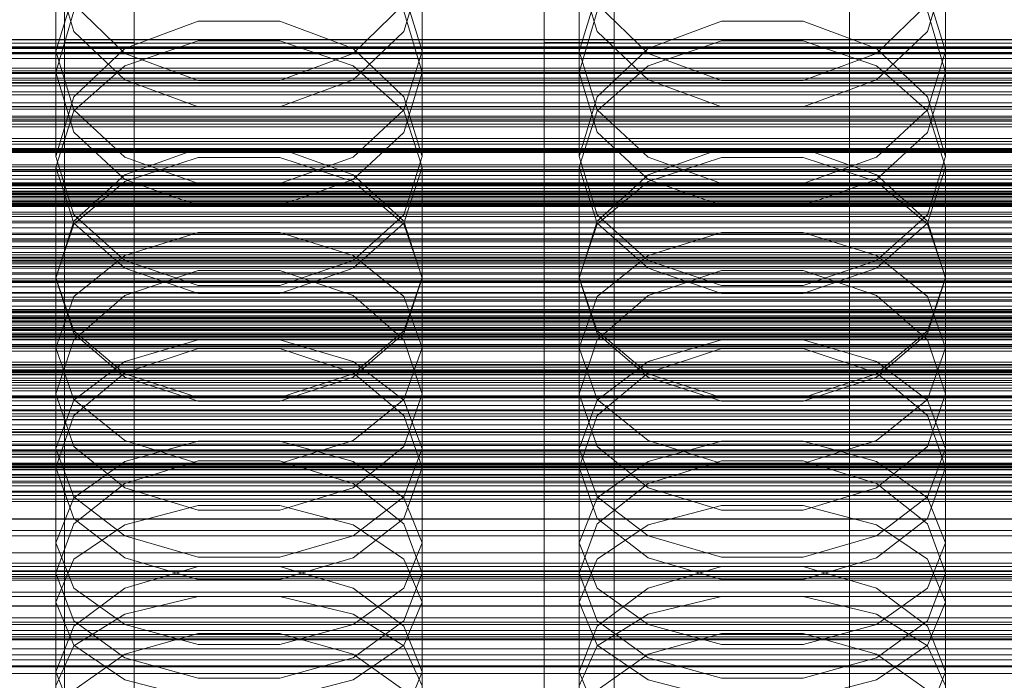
# Model space of a CAD drawing. Header units: millimetres. Extents: x -3490 to 61924, y -72580 to 6847.
# Tile 145 of 256: x -95 to 18, y -34598 to -34523. Entities that reach past the tile are written whole.
import ezdxf

# ---------------------------------------------------------------- set-up
doc = ezdxf.new("R2010")
doc.units = ezdxf.units.MM
for name, color, linetype, lineweight in [('COTAS_O', 1, 'Continuous', 0), ('COTAS_P', 1, 'Continuous', 0), ('frontal_briquetadora', 7, 'Continuous', 0), ('frontal_C01', 7, 'Continuous', 0), ('frontal_C02', 7, 'Continuous', 0), ('frontal_C03', 7, 'Continuous', 0), ('frontal_mezcladora', 7, 'Continuous', 0), ('frontal_secador', 7, 'Continuous', 0)]:
    doc.layers.add(name, color=color, linetype=linetype, lineweight=lineweight)
doc.dimstyles.new('R19_100', dxfattribs={"dimtxt": 250, "dimasz": 150, "dimexe": 150, "dimexo": 80, "dimgap": 100, "dimtad": 1, "dimtih": 1, "dimtoh": 1, "dimdsep": 46, "dimcen": 0.09, "dimadec": 0, "dimazin": 0, "dimtfac": 1, "dimtdec": 4, "dimtofl": 0, "dimtmove": 0, "dimatfit": 3, "dimfxl": 1, "dimtolj": 1, "dimtzin": 0, "dimarcsym": 0})

# ---------------------------------------------------------------- blocks, each defined once
blk = doc.blocks.new('DIM_R29_52')
at = {"layer": 'COTAS_P'}
for p, q in [((-1750, -34600), (-1600, -34555)), ((2600, -34600), (2450, -34555)), ((-1750, -35500), (-1750, -34600)), ((-1750, -34600), (2600, -34600)), ((-1750, -34600), (-1600, -34645)), ((2600, -34600), (2450, -34645)), ((2600, -35500), (2600, -34600))]:
    blk.add_line(p, q, dxfattribs=at)
blk.add_text('4350 P', height=250, dxfattribs=at).set_placement((425, -34500))
blk = doc.blocks.new('DIM_R29_58')
at = {"layer": 'COTAS_P'}
for p, q in [((-150, -32300), (550, -32300)), ((550, -32300), (505, -32450)), ((550, -34900), (550, -32300)), ((550, -32300), (595, -32450)), ((550, -34900), (505, -34750)), ((550, -34900), (595, -34750)), ((-150, -34900), (550, -34900))]:
    blk.add_line(p, q, dxfattribs=at)
blk.add_text('2600 P', height=250, rotation=90, dxfattribs=at).set_placement((450, -33600))
blk = doc.blocks.new('DIM_R29_60')
at = {"layer": 'COTAS_O'}
for p, q in [((-650, -33700), (50, -33700)), ((50, -33700), (5, -33850)), ((50, -34900), (50, -33700)), ((50, -33700), (95, -33850)), ((50, -34900), (5, -34750)), ((50, -34900), (95, -34750)), ((-650, -34900), (50, -34900))]:
    blk.add_line(p, q, dxfattribs=at)
blk.add_text('1200 O', height=250, rotation=90, dxfattribs=at).set_placement((-50, -34300))
blk = doc.blocks.new('DIM_R29_61')
at = {"layer": 'COTAS_O'}
for p, q in [((-650, -34200), (-500, -34155)), ((650, -34200), (500, -34155)), ((-650, -34900), (-650, -34200)), ((-650, -34200), (650, -34200)), ((-650, -34200), (-500, -34245)), ((650, -34200), (500, -34245)), ((650, -34900), (650, -34200))]:
    blk.add_line(p, q, dxfattribs=at)
blk.add_text('1300 O', height=250, dxfattribs=at).set_placement((0, -34100))
blk = doc.blocks.new('DIM_R29_66')
at = {"layer": 'COTAS_P'}
for p, q in [((-305, -34680), (395, -34680)), ((395, -34680), (350, -34830)), ((395, -36000), (395, -34680)), ((395, -34680), (440, -34830)), ((395, -36000), (350, -35850)), ((395, -36000), (440, -35850)), ((-305, -36000), (395, -36000))]:
    blk.add_line(p, q, dxfattribs=at)
blk.add_text('1320 P', height=250, rotation=90, dxfattribs=at).set_placement((295, -35340))

msp = doc.modelspace()

# ---------------------------------------------------------------- linework, layer by layer
at = {"layer": 'frontal_briquetadora'}
for p, q in [((-91, -34517.123), (-91, -34528.769)), ((-91, -34517.123), (-88.92, -34524.071)), ((-51.08, -34524.071), (-49, -34517.123)), ((-49, -34517.123), (-49, -34528.769)), ((-31, -34517.123), (-31, -34528.769)), ((-31, -34517.123), (-28.92, -34524.071)), ((8.92, -34524.071), (11, -34517.123)), ((11, -34517.123), (11, -34528.769)), ((-91, -34526.331), (-88.92, -34519.58)), ((-51.08, -34519.58), (-49, -34526.331)), ((-31, -34526.331), (-28.92, -34519.58)), ((8.92, -34519.58), (11, -34526.331)), ((-83.094, -34526.603), (-88.92, -34520.952)), ((-51.08, -34520.952), (-56.906, -34526.603)), ((-23.094, -34526.603), (-28.92, -34520.952)), ((8.92, -34520.952), (3.094, -34526.603)), ((-91, -34528.769), (-88.92, -34521.752)), ((-51.08, -34521.752), (-49, -34528.769)), ((-31, -34528.769), (-28.92, -34521.752)), ((8.92, -34521.752), (11, -34528.769)), ((-74.674, -34522.89), (-83.094, -34526.023)), ((-65.326, -34522.89), (-74.674, -34522.89)), ((-56.906, -34526.023), (-65.326, -34522.89)), ((-14.674, -34522.89), (-23.094, -34526.023)), ((-5.326, -34522.89), (-14.674, -34522.89)), ((3.094, -34526.023), (-5.326, -34522.89)), ((-88.92, -34524.071), (-83.093, -34529.643)), ((-56.907, -34529.643), (-51.08, -34524.071)), ((-28.92, -34524.071), (-23.093, -34529.643)), ((3.093, -34529.643), (8.92, -34524.071)), ((-83.093, -34528.025), (-74.673, -34525.158)), ((-74.673, -34525.158), (-65.327, -34525.158)), ((-65.327, -34525.158), (-56.907, -34528.025)), ((-23.093, -34528.025), (-14.673, -34525.158)), ((-14.673, -34525.158), (-5.327, -34525.158)), ((-5.327, -34525.158), (3.093, -34528.025)), ((-91, -34526.331), (-91, -34538.419)), ((-88.92, -34533.082), (-91, -34526.331)), ((-83.094, -34526.023), (-88.92, -34531.596)), ((-74.674, -34529.704), (-83.094, -34526.603)), ((-56.906, -34526.603), (-65.326, -34529.704)), ((-51.08, -34531.596), (-56.906, -34526.023)), ((-49, -34526.331), (-51.08, -34533.082)), ((-49, -34526.331), (-49, -34538.419)), ((-31, -34526.331), (-31, -34538.419)), ((-28.92, -34533.082), (-31, -34526.331)), ((-23.094, -34526.023), (-28.92, -34531.596)), ((-14.674, -34529.704), (-23.094, -34526.603)), ((3.094, -34526.603), (-5.326, -34529.704)), ((8.92, -34531.596), (3.094, -34526.023)), ((11, -34526.331), (8.92, -34533.082)), ((11, -34526.331), (11, -34538.419)), ((-88.92, -34533.192), (-83.093, -34528.025)), ((-56.907, -34528.025), (-51.08, -34533.192)), ((-28.92, -34533.192), (-23.093, -34528.025)), ((3.093, -34528.025), (8.92, -34533.192)), ((-88.92, -34535.648), (-91, -34528.769)), ((-49, -34528.769), (-51.08, -34535.649)), ((-28.92, -34535.648), (-31, -34528.769)), ((11, -34528.769), (8.92, -34535.649)), ((195, -34530), (-195, -34530)), ((-83.093, -34529.643), (-74.673, -34532.735)), ((-65.326, -34529.704), (-74.674, -34529.704)), ((-65.327, -34532.735), (-56.907, -34529.643)), ((-23.093, -34529.643), (-14.673, -34532.735)), ((-5.326, -34529.704), (-14.674, -34529.704)), ((-5.327, -34532.735), (3.093, -34529.643)), ((-88.92, -34531.596), (-91, -34538.419)), ((-49, -34538.419), (-51.08, -34531.596)), ((-28.92, -34531.596), (-31, -34538.419)), ((11, -34538.419), (8.92, -34531.596)), ((-91, -34539.635), (-88.92, -34533.192)), ((-83.093, -34538.496), (-88.92, -34533.082)), ((-74.673, -34532.735), (-65.327, -34532.735)), ((-51.08, -34533.082), (-56.907, -34538.496)), ((-51.08, -34533.192), (-49, -34539.635)), ((-31, -34539.635), (-28.92, -34533.192)), ((-23.093, -34538.496), (-28.92, -34533.082)), ((-14.673, -34532.735), (-5.327, -34532.735)), ((8.92, -34533.082), (3.093, -34538.496)), ((8.92, -34533.192), (11, -34539.635)), ((-83.094, -34541.066), (-88.92, -34535.648)), ((-51.08, -34535.649), (-56.906, -34541.066)), ((-23.094, -34541.066), (-28.92, -34535.648)), ((8.92, -34535.649), (3.094, -34541.066)), ((195, -34537), (-195, -34537)), ((-74.674, -34537.508), (-83.094, -34540.51)), ((-65.326, -34537.508), (-74.674, -34537.508)), ((-56.906, -34540.51), (-65.326, -34537.508)), ((-14.674, -34537.508), (-23.094, -34540.51)), ((-5.326, -34537.508), (-14.674, -34537.508)), ((3.094, -34540.51), (-5.326, -34537.508)), ((-91, -34538.419), (-88.92, -34545.1)), ((-74.673, -34541.501), (-83.093, -34538.496)), ((-74.673, -34538.552), (-83.093, -34541.275)), ((-65.327, -34538.552), (-74.673, -34538.552)), ((-56.907, -34538.496), (-65.327, -34541.501)), ((-56.907, -34541.275), (-65.327, -34538.552)), ((-51.08, -34545.1), (-49, -34538.419)), ((-31, -34538.419), (-28.92, -34545.1)), ((-14.673, -34541.501), (-23.093, -34538.496)), ((-14.673, -34538.552), (-23.093, -34541.275)), ((-5.327, -34538.552), (-14.673, -34538.552)), ((3.093, -34538.496), (-5.327, -34541.501)), ((3.093, -34541.275), (-5.327, -34538.552)), ((8.92, -34545.1), (11, -34538.419)), ((-91, -34539.635), (-91, -34552.363)), ((-91, -34539.635), (-88.92, -34546.078)), ((-51.08, -34546.078), (-49, -34539.635)), ((-49, -34539.635), (-49, -34552.363)), ((-31, -34539.635), (-31, -34552.363)), ((-31, -34539.635), (-28.92, -34546.078)), ((8.92, -34546.078), (11, -34539.635)), ((11, -34539.635), (11, -34552.363)), ((-83.094, -34540.51), (-88.92, -34545.844)), ((-83.093, -34541.275), (-88.92, -34546.182)), ((-74.674, -34544.034), (-83.094, -34541.066)), ((-65.327, -34541.501), (-74.673, -34541.501)), ((-56.906, -34541.066), (-65.326, -34544.034)), ((-51.08, -34546.182), (-56.907, -34541.275)), ((-51.08, -34545.844), (-56.906, -34540.51)), ((-23.094, -34540.51), (-28.92, -34545.844)), ((-23.093, -34541.275), (-28.92, -34546.182)), ((-14.674, -34544.034), (-23.094, -34541.066)), ((-5.327, -34541.501), (-14.673, -34541.501)), ((3.094, -34541.066), (-5.326, -34544.034)), ((8.92, -34546.182), (3.093, -34541.275)), ((8.92, -34545.844), (3.094, -34540.51)), ((-65.326, -34544.034), (-74.674, -34544.034)), ((-5.326, -34544.034), (-14.674, -34544.034)), ((-88.92, -34545.844), (-91, -34552.363)), ((-88.92, -34545.1), (-83.094, -34550.353)), ((-88.92, -34546.078), (-83.093, -34551.244)), ((-56.907, -34551.244), (-51.08, -34546.078)), ((-56.906, -34550.353), (-51.08, -34545.1)), ((-49, -34552.363), (-51.08, -34545.844)), ((-28.92, -34545.844), (-31, -34552.363)), ((-28.92, -34545.1), (-23.094, -34550.353)), ((-28.92, -34546.078), (-23.093, -34551.244)), ((3.093, -34551.244), (8.92, -34546.078)), ((3.094, -34550.353), (8.92, -34545.1)), ((11, -34552.363), (8.92, -34545.844)), ((-88.92, -34546.182), (-91, -34552.301)), ((-83.093, -34549.754), (-74.673, -34547.13)), ((-74.673, -34547.13), (-65.327, -34547.13)), ((-65.327, -34547.13), (-56.907, -34549.754)), ((-49, -34552.301), (-51.08, -34546.182)), ((-28.92, -34546.182), (-31, -34552.301)), ((-23.093, -34549.754), (-14.673, -34547.13)), ((-14.673, -34547.13), (-5.327, -34547.13)), ((-5.327, -34547.13), (3.093, -34549.754)), ((11, -34552.301), (8.92, -34546.182)), ((-88.92, -34554.481), (-83.093, -34549.754)), ((-83.094, -34550.353), (-74.674, -34553.23)), ((-65.326, -34553.23), (-56.906, -34550.353)), ((-56.907, -34549.754), (-51.08, -34554.481)), ((-28.92, -34554.481), (-23.093, -34549.754)), ((-23.094, -34550.353), (-14.674, -34553.23)), ((-5.326, -34553.23), (3.094, -34550.353)), ((3.093, -34549.754), (8.92, -34554.481)), ((-83.094, -34554.358), (-74.674, -34551.493)), ((-83.093, -34551.244), (-74.673, -34554.112)), ((-74.674, -34551.493), (-65.326, -34551.493)), ((-65.327, -34554.112), (-56.907, -34551.244)), ((-65.326, -34551.493), (-56.906, -34554.358)), ((-23.094, -34554.358), (-14.674, -34551.493)), ((-23.093, -34551.244), (-14.673, -34554.112)), ((-14.674, -34551.493), (-5.326, -34551.493)), ((-5.327, -34554.112), (3.093, -34551.244)), ((-5.326, -34551.493), (3.094, -34554.358)), ((-91, -34552.301), (-91, -34565.638)), ((-91, -34552.301), (-88.92, -34558.42)), ((-88.92, -34558.731), (-91, -34552.363)), ((-51.08, -34558.42), (-49, -34552.301)), ((-49, -34552.363), (-51.08, -34558.731)), ((-49, -34552.301), (-49, -34565.638)), ((-31, -34552.301), (-31, -34565.638)), ((-31, -34552.301), (-28.92, -34558.42)), ((-28.92, -34558.731), (-31, -34552.363)), ((8.92, -34558.42), (11, -34552.301)), ((11, -34552.363), (8.92, -34558.731)), ((11, -34552.301), (11, -34565.638)), ((-74.674, -34553.23), (-65.326, -34553.23)), ((-14.674, -34553.23), (-5.326, -34553.23)), ((-91, -34560.376), (-88.92, -34554.481)), ((-88.92, -34559.44), (-83.094, -34554.358)), ((-74.673, -34554.112), (-65.327, -34554.112)), ((-56.906, -34554.358), (-51.08, -34559.44)), ((-51.08, -34554.481), (-49, -34560.376)), ((-31, -34560.376), (-28.92, -34554.481)), ((-28.92, -34559.44), (-23.094, -34554.358)), ((-14.673, -34554.112), (-5.327, -34554.112)), ((3.094, -34554.358), (8.92, -34559.44)), ((8.92, -34554.481), (11, -34560.376)), ((-88.92, -34558.42), (-83.093, -34563.327)), ((-56.907, -34563.327), (-51.08, -34558.42)), ((-28.92, -34558.42), (-23.093, -34563.327)), ((3.093, -34563.327), (8.92, -34558.42)), ((-91, -34565.638), (-88.92, -34559.44)), ((-83.094, -34563.729), (-88.92, -34558.731)), ((-83.093, -34561.918), (-74.673, -34559.449)), ((-74.673, -34559.449), (-65.327, -34559.449)), ((-65.327, -34559.449), (-56.907, -34561.918)), ((-51.08, -34558.731), (-56.906, -34563.729)), ((-51.08, -34559.44), (-49, -34565.638)), ((-31, -34565.638), (-28.92, -34559.44)), ((-23.094, -34563.729), (-28.92, -34558.731)), ((-23.093, -34561.918), (-14.673, -34559.449)), ((-14.673, -34559.449), (-5.327, -34559.449)), ((-5.327, -34559.449), (3.093, -34561.918)), ((8.92, -34558.731), (3.094, -34563.729)), ((8.92, -34559.44), (11, -34565.638)), ((-91, -34560.376), (-91, -34574.101)), ((-88.92, -34566.271), (-91, -34560.376)), ((-74.674, -34560.448), (-83.094, -34563.217)), ((-65.326, -34560.448), (-74.674, -34560.448)), ((-56.906, -34563.217), (-65.326, -34560.448)), ((-49, -34560.376), (-51.08, -34566.271)), ((-49, -34560.376), (-49, -34574.101)), ((-31, -34560.376), (-31, -34574.101)), ((-28.92, -34566.271), (-31, -34560.376)), ((-14.674, -34560.448), (-23.094, -34563.217)), ((-5.326, -34560.448), (-14.674, -34560.448)), ((3.094, -34563.217), (-5.326, -34560.448)), ((11, -34560.376), (8.92, -34566.271)), ((11, -34560.376), (11, -34574.101)), ((-88.92, -34566.366), (-83.093, -34561.918)), ((-56.907, -34561.918), (-51.08, -34566.366)), ((-28.92, -34566.366), (-23.093, -34561.918)), ((3.093, -34561.918), (8.92, -34566.366)), ((-83.094, -34563.217), (-88.92, -34568.125)), ((-74.674, -34566.461), (-83.094, -34563.729)), ((-83.093, -34563.327), (-74.673, -34566.05)), ((-65.327, -34566.05), (-56.907, -34563.327)), ((-56.906, -34563.729), (-65.326, -34566.461)), ((-51.08, -34568.125), (-56.906, -34563.217)), ((-23.094, -34563.217), (-28.92, -34568.125)), ((-14.674, -34566.461), (-23.094, -34563.729)), ((-23.093, -34563.327), (-14.673, -34566.05)), ((-5.327, -34566.05), (3.093, -34563.327)), ((3.094, -34563.729), (-5.326, -34566.461)), ((8.92, -34568.125), (3.094, -34563.217)), ((-88.92, -34571.679), (-91, -34565.638)), ((-91, -34571.912), (-88.92, -34566.366)), ((-83.093, -34570.998), (-88.92, -34566.271)), ((-74.673, -34566.05), (-65.327, -34566.05)), ((-51.08, -34566.271), (-56.907, -34570.998)), ((-49, -34565.638), (-51.08, -34571.679)), ((-51.08, -34566.366), (-49, -34571.912)), ((-28.92, -34571.679), (-31, -34565.638)), ((-31, -34571.912), (-28.92, -34566.366)), ((-23.093, -34570.998), (-28.92, -34566.271)), ((-14.673, -34566.05), (-5.327, -34566.05)), ((8.92, -34566.271), (3.093, -34570.998)), ((11, -34565.638), (8.92, -34571.679)), ((8.92, -34566.366), (11, -34571.912)), ((-65.326, -34566.461), (-74.674, -34566.461)), ((-5.326, -34566.461), (-14.674, -34566.461)), ((-88.92, -34568.125), (-91, -34574.101)), ((-49, -34574.101), (-51.08, -34568.125)), ((-28.92, -34568.125), (-31, -34574.101)), ((11, -34574.101), (8.92, -34568.125)), ((-91, -34571.912), (-91, -34586.193)), ((-91, -34571.912), (-88.92, -34577.459)), ((-83.094, -34576.409), (-88.92, -34571.679)), ((-74.673, -34573.621), (-83.093, -34570.998)), ((-74.673, -34571.082), (-83.093, -34573.39)), ((-65.327, -34571.082), (-74.673, -34571.082)), ((-56.907, -34570.998), (-65.327, -34573.621)), ((-56.907, -34573.39), (-65.327, -34571.082)), ((-51.08, -34571.679), (-56.906, -34576.409)), ((-51.08, -34577.459), (-49, -34571.912)), ((-49, -34571.912), (-49, -34586.193)), ((-31, -34571.912), (-31, -34586.193)), ((-31, -34571.912), (-28.92, -34577.459)), ((-23.094, -34576.409), (-28.92, -34571.679)), ((-14.673, -34573.621), (-23.093, -34570.998)), ((-14.673, -34571.082), (-23.093, -34573.39)), ((-5.327, -34571.082), (-14.673, -34571.082)), ((3.093, -34570.998), (-5.327, -34573.621)), ((3.093, -34573.39), (-5.327, -34571.082)), ((8.92, -34571.679), (3.094, -34576.409)), ((8.92, -34577.459), (11, -34571.912)), ((11, -34571.912), (11, -34586.193)), ((-91, -34574.101), (-88.92, -34579.916)), ((-83.093, -34573.39), (-88.92, -34577.548)), ((-74.674, -34573.305), (-83.094, -34575.925)), ((-65.326, -34573.305), (-74.674, -34573.305)), ((-65.327, -34573.621), (-74.673, -34573.621)), ((-56.906, -34575.925), (-65.326, -34573.305)), ((-51.08, -34577.548), (-56.907, -34573.39)), ((-51.08, -34579.916), (-49, -34574.101)), ((-31, -34574.101), (-28.92, -34579.916)), ((-23.093, -34573.39), (-28.92, -34577.548)), ((-14.674, -34573.305), (-23.094, -34575.925)), ((-5.326, -34573.305), (-14.674, -34573.305)), ((-5.327, -34573.621), (-14.673, -34573.621)), ((3.094, -34575.925), (-5.326, -34573.305)), ((8.92, -34577.548), (3.093, -34573.39)), ((8.92, -34579.916), (11, -34574.101)), ((-83.094, -34575.925), (-88.92, -34580.562)), ((-74.674, -34578.991), (-83.094, -34576.409)), ((-56.906, -34576.409), (-65.326, -34578.991)), ((-51.08, -34580.562), (-56.906, -34575.925)), ((-23.094, -34575.925), (-28.92, -34580.562)), ((-14.674, -34578.991), (-23.094, -34576.409)), ((3.094, -34576.409), (-5.326, -34578.991)), ((8.92, -34580.562), (3.094, -34575.925)), ((-88.92, -34577.548), (-91, -34582.734)), ((-88.92, -34577.459), (-83.093, -34581.907)), ((-56.907, -34581.907), (-51.08, -34577.459)), ((-49, -34582.734), (-51.08, -34577.548)), ((-28.92, -34577.548), (-31, -34582.734)), ((-28.92, -34577.459), (-23.093, -34581.907)), ((3.093, -34581.907), (8.92, -34577.459)), ((11, -34582.734), (8.92, -34577.548)), ((-83.093, -34580.641), (-74.673, -34578.443)), ((-74.673, -34578.443), (-65.327, -34578.443)), ((-65.327, -34578.443), (-56.907, -34580.641)), ((-23.093, -34580.641), (-14.673, -34578.443)), ((-14.673, -34578.443), (-5.327, -34578.443)), ((-5.327, -34578.443), (3.093, -34580.641)), ((-88.92, -34579.916), (-83.094, -34584.461)), ((-65.326, -34578.991), (-74.674, -34578.991)), ((-56.906, -34584.461), (-51.08, -34579.916)), ((-28.92, -34579.916), (-23.094, -34584.461)), ((-5.326, -34578.991), (-14.674, -34578.991)), ((3.094, -34584.461), (8.92, -34579.916)), ((195, -34580), (-195, -34580)), ((-88.92, -34580.562), (-91, -34586.193)), ((-88.92, -34584.6), (-83.093, -34580.641)), ((-56.907, -34580.641), (-51.08, -34584.6)), ((-49, -34586.193), (-51.08, -34580.562)), ((-28.92, -34580.562), (-31, -34586.193)), ((-28.92, -34584.6), (-23.093, -34580.641)), ((3.093, -34580.641), (8.92, -34584.6)), ((11, -34586.193), (8.92, -34580.562)), ((-83.093, -34581.907), (-74.673, -34584.376)), ((-65.327, -34584.376), (-56.907, -34581.907)), ((-23.093, -34581.907), (-14.673, -34584.376)), ((-5.327, -34584.376), (3.093, -34581.907)), ((-91, -34582.734), (-91, -34597.535)), ((-91, -34582.734), (-88.92, -34587.919)), ((-51.08, -34587.919), (-49, -34582.734)), ((-49, -34582.734), (-49, -34597.535)), ((-31, -34582.734), (-31, -34597.535)), ((-31, -34582.734), (-28.92, -34587.919)), ((8.92, -34587.919), (11, -34582.734)), ((11, -34582.734), (11, -34597.535)), ((-83.094, -34584.461), (-74.674, -34586.939)), ((-74.673, -34584.376), (-65.327, -34584.376)), ((-65.326, -34586.939), (-56.906, -34584.461)), ((-23.094, -34584.461), (-14.674, -34586.939)), ((-14.673, -34584.376), (-5.327, -34584.376)), ((-5.326, -34586.939), (3.094, -34584.461)), ((-91, -34589.538), (-88.92, -34584.6)), ((-83.094, -34587.908), (-74.674, -34585.444)), ((-74.674, -34585.444), (-65.326, -34585.444)), ((-65.326, -34585.444), (-56.906, -34587.908)), ((-51.08, -34584.6), (-49, -34589.538)), ((-31, -34589.538), (-28.92, -34584.6)), ((-23.094, -34587.908), (-14.674, -34585.444)), ((-14.674, -34585.444), (-5.326, -34585.444)), ((-5.326, -34585.444), (3.094, -34587.908)), ((8.92, -34584.6), (11, -34589.538)), ((-88.92, -34591.656), (-91, -34586.193)), ((-49, -34586.193), (-51.08, -34591.656)), ((-28.92, -34591.656), (-31, -34586.193)), ((11, -34586.193), (8.92, -34591.656)), ((195, -34587), (-195, -34587)), ((-74.674, -34586.939), (-65.326, -34586.939)), ((-14.674, -34586.939), (-5.326, -34586.939)), ((-88.92, -34592.262), (-83.094, -34587.908)), ((-88.92, -34587.919), (-83.093, -34592.078)), ((-83.093, -34590.901), (-74.673, -34588.873)), ((-74.673, -34588.873), (-65.327, -34588.873)), ((-65.327, -34588.873), (-56.907, -34590.901)), ((-56.907, -34592.078), (-51.08, -34587.919)), ((-56.906, -34587.908), (-51.08, -34592.262)), ((-28.92, -34592.262), (-23.094, -34587.908)), ((-28.92, -34587.919), (-23.093, -34592.078)), ((-23.093, -34590.901), (-14.673, -34588.873)), ((-14.673, -34588.873), (-5.327, -34588.873)), ((-5.327, -34588.873), (3.093, -34590.901)), ((3.093, -34592.078), (8.92, -34587.919)), ((3.094, -34587.908), (8.92, -34592.262)), ((-91, -34589.538), (-91, -34604.666)), ((-88.92, -34594.475), (-91, -34589.538)), ((-49, -34589.538), (-51.08, -34594.475)), ((-49, -34589.538), (-49, -34604.666)), ((-31, -34589.538), (-31, -34604.666)), ((-28.92, -34594.475), (-31, -34589.538)), ((11, -34589.538), (8.92, -34594.475)), ((11, -34589.538), (11, -34604.666)), ((-88.92, -34594.554), (-83.093, -34590.901)), ((-56.907, -34590.901), (-51.08, -34594.554)), ((-28.92, -34594.554), (-23.093, -34590.901)), ((3.093, -34590.901), (8.92, -34594.554)), ((-91, -34597.535), (-88.92, -34592.262)), ((-83.094, -34595.915), (-88.92, -34591.656)), ((-88.92, -34591.656), (-83.094, -34595.915)), ((-83.093, -34592.078), (-74.673, -34594.385)), ((-65.327, -34594.385), (-56.907, -34592.078)), ((-51.08, -34591.656), (-56.906, -34595.915)), ((-56.906, -34595.915), (-51.08, -34591.656)), ((-51.08, -34592.262), (-49, -34597.535)), ((-31, -34597.535), (-28.92, -34592.262)), ((-23.094, -34595.915), (-28.92, -34591.656)), ((-28.92, -34591.656), (-23.094, -34595.915)), ((-23.093, -34592.078), (-14.673, -34594.385)), ((-5.327, -34594.385), (3.093, -34592.078)), ((8.92, -34591.656), (3.094, -34595.915)), ((3.094, -34595.915), (8.92, -34591.656)), ((8.92, -34592.262), (11, -34597.535)), ((-74.674, -34593.122), (-83.094, -34595.48)), ((-65.326, -34593.122), (-74.674, -34593.122)), ((-56.906, -34595.48), (-65.326, -34593.122)), ((-14.674, -34593.122), (-23.094, -34595.48)), ((-5.326, -34593.122), (-14.674, -34593.122)), ((3.094, -34595.48), (-5.326, -34593.122)), ((-91, -34599.11), (-88.92, -34594.554)), ((-83.093, -34598.435), (-88.92, -34594.475)), ((-74.673, -34594.385), (-65.327, -34594.385)), ((-51.08, -34594.475), (-56.907, -34598.435)), ((-51.08, -34594.554), (-49, -34599.11)), ((-31, -34599.11), (-28.92, -34594.554)), ((-23.093, -34598.435), (-28.92, -34594.475)), ((-14.673, -34594.385), (-5.327, -34594.385)), ((8.92, -34594.475), (3.093, -34598.435)), ((8.92, -34594.554), (11, -34599.11)), ((-83.094, -34595.48), (-88.92, -34599.639)), ((-51.08, -34599.639), (-56.906, -34595.48)), ((-23.094, -34595.48), (-28.92, -34599.639)), ((8.92, -34599.639), (3.094, -34595.48)), ((-74.674, -34598.232), (-83.094, -34595.915)), ((-83.094, -34595.915), (-74.674, -34598.232)), ((-56.906, -34595.915), (-65.326, -34598.232)), ((-65.326, -34598.232), (-56.906, -34595.915)), ((-14.674, -34598.232), (-23.094, -34595.915)), ((-23.094, -34595.915), (-14.674, -34598.232)), ((3.094, -34595.915), (-5.326, -34598.232)), ((-5.326, -34598.232), (3.094, -34595.915)), ((-88.92, -34602.633), (-91, -34597.535)), ((-49, -34597.535), (-51.08, -34602.634)), ((-28.92, -34602.633), (-31, -34597.535)), ((11, -34597.535), (8.92, -34602.634)), ((-74.673, -34600.632), (-83.093, -34598.435)), ((-65.326, -34598.232), (-74.674, -34598.232)), ((-56.907, -34598.435), (-65.327, -34600.632)), ((-14.673, -34600.632), (-23.093, -34598.435)), ((-5.326, -34598.232), (-14.674, -34598.232)), ((3.093, -34598.435), (-5.327, -34600.632))]:
    msp.add_line(p, q, dxfattribs=at)
at = {"layer": 'frontal_C01'}
for p, q in [((0, -34263.359), (0, -34525.972)), ((0, -34782.805), (0, -34520.192)), ((-130, -34525.033), (130, -34525.033)), ((-130, -34525.825), (130, -34525.825)), ((-130, -34525.972), (0, -34525.972)), ((-130, -34525.972), (130, -34525.972)), ((0, -34525.972), (0, -34788.585)), ((0, -34525.972), (130, -34525.972)), ((-130, -34528.294), (130, -34528.294)), ((-130, -34528.578), (130, -34528.578)), ((430, -34531.343), (-430, -34531.343)), ((-130, -34532.271), (130, -34532.271)), ((-130, -34532.673), (130, -34532.673)), ((430, -34536.343), (-430, -34536.343)), ((-130, -34537.486), (130, -34537.486)), ((-130, -34537.979), (130, -34537.979)), ((-148, -34541.432), (148, -34541.432)), ((-148, -34541.713), (148, -34541.713)), ((-148, -34541.765), (148, -34541.765)), ((-148, -34542.588), (148, -34542.588)), ((-148, -34542.688), (148, -34542.688)), ((130, -34543.583), (-130, -34543.583)), ((-148, -34543.997), (148, -34543.997)), ((-148, -34544.139), (148, -34544.139)), ((-130, -34544.133), (130, -34544.133)), ((-148, -34545.845), (148, -34545.845)), ((-148, -34546.019), (148, -34546.019)), ((148, -34548.005), (-148, -34548.005)), ((-148, -34548.2), (148, -34548.2)), ((-148, -34550.331), (148, -34550.331)), ((-148, -34550.532), (148, -34550.532)), ((-130, -34550.147), (130, -34550.147)), ((-130, -34550.716), (130, -34550.716)), ((-148, -34552.664), (148, -34552.664)), ((-148, -34552.858), (148, -34552.858)), ((-148, -34554.844), (148, -34554.844)), ((-148, -34555.019), (148, -34555.019)), ((-148, -34556.724), (148, -34556.724)), ((-148, -34556.866), (148, -34556.866)), ((-130, -34556.731), (130, -34556.731)), ((-130, -34557.28), (130, -34557.28)), ((-148, -34558.175), (148, -34558.175)), ((-148, -34558.276), (148, -34558.276)), ((-148, -34559.098), (148, -34559.098)), ((-148, -34559.151), (148, -34559.151)), ((-148, -34559.431), (148, -34559.431)), ((-130, -34562.885), (130, -34562.885)), ((-130, -34563.377), (130, -34563.377)), ((-130, -34568.19), (130, -34568.19)), ((-130, -34568.592), (130, -34568.592)), ((-130, -34572.285), (130, -34572.285)), ((-130, -34572.569), (130, -34572.569)), ((-130, -34574.891), (130, -34574.891)), ((-130, -34575.038), (130, -34575.038)), ((-130, -34575.83), (130, -34575.83)), ((430, -34586.343), (-430, -34586.343)), ((430, -34591.343), (-430, -34591.343))]:
    msp.add_line(p, q, dxfattribs=at)
at = {"layer": 'frontal_C02'}
for p, q in [((0, -34236.667), (0, -34527.162)), ((0, -34811.926), (0, -34521.432)), ((-130, -34526.029), (130, -34526.029)), ((-130, -34526.625), (130, -34526.625)), ((-130, -34527.162), (0, -34527.162)), ((-130, -34527.162), (130, -34527.162)), ((0, -34527.162), (0, -34817.656)), ((0, -34527.162), (130, -34527.162)), ((-130, -34528.91), (130, -34528.91)), ((-130, -34529.948), (130, -34529.948)), ((-130, -34532.729), (130, -34532.729)), ((-130, -34534.196), (130, -34534.196)), ((-130, -34537.82), (130, -34537.82)), ((-130, -34539.616), (130, -34539.616)), ((-148, -34542.415), (148, -34542.415)), ((-148, -34542.626), (148, -34542.626)), ((-148, -34542.817), (148, -34542.817)), ((-148, -34543.436), (148, -34543.436)), ((-148, -34543.804), (148, -34543.804)), ((130, -34543.837), (-130, -34543.837)), ((-148, -34544.789), (148, -34544.789)), ((-148, -34545.309), (148, -34545.309)), ((-130, -34545.841), (130, -34545.841)), ((-148, -34546.593), (148, -34546.593)), ((-148, -34547.23), (148, -34547.23)), ((148, -34548.725), (-148, -34548.725)), ((-148, -34549.435), (148, -34549.435)), ((-130, -34550.37), (130, -34550.37)), ((-148, -34551.04), (148, -34551.04)), ((-148, -34551.775), (148, -34551.775)), ((-130, -34552.445), (130, -34552.445)), ((-148, -34553.38), (148, -34553.38)), ((-148, -34554.09), (148, -34554.09)), ((-148, -34555.585), (148, -34555.585)), ((-148, -34556.222), (148, -34556.222)), ((-130, -34556.974), (130, -34556.974)), ((-148, -34557.506), (148, -34557.506)), ((-148, -34558.026), (148, -34558.026)), ((-148, -34559.011), (148, -34559.011)), ((-148, -34559.379), (148, -34559.379)), ((-130, -34558.978), (130, -34558.978)), ((-148, -34559.998), (148, -34559.998)), ((-148, -34560.189), (148, -34560.189)), ((-148, -34560.4), (148, -34560.4)), ((-130, -34563.199), (130, -34563.199)), ((-130, -34564.995), (130, -34564.995)), ((-130, -34568.62), (130, -34568.62)), ((-130, -34570.087), (130, -34570.087)), ((-130, -34572.868), (130, -34572.868)), ((-130, -34573.905), (130, -34573.905)), ((-130, -34575.653), (130, -34575.653)), ((-130, -34576.19), (130, -34576.19)), ((-130, -34576.786), (130, -34576.786)), ((-450, -34591.833), (450, -34591.833))]:
    msp.add_line(p, q, dxfattribs=at)
at = {"layer": 'frontal_C03'}
for p, q in [((1250, -34525.42), (-1250, -34525.42)), ((1250, -34526.478), (-1250, -34526.478)), ((1250, -34528.785), (-1250, -34528.785)), ((1250, -34529.439), (-1250, -34529.439)), ((1250, -34530.32), (-1250, -34530.32)), ((-1250, -34532.986), (1250, -34532.986)), ((-1250, -34533.783), (1250, -34533.783)), ((-1250, -34534.368), (1250, -34534.368)), ((-1250, -34536.706), (1250, -34536.706)), ((-1250, -34537.835), (1250, -34537.835)), ((1250, -34540.126), (-1250, -34540.126)), ((1250, -34541.008), (-1250, -34541.008)), ((-1250, -34541.554), (1250, -34541.554)), ((1250, -34541.661), (-1250, -34541.661)), ((-1250, -34543.151), (1250, -34543.151)), ((1250, -34543.969), (-1250, -34543.969)), ((-1250, -34545.026), (1250, -34545.026)), ((1250, -34547.878), (-1250, -34547.878)), ((-1250, -34547.998), (1250, -34547.998)), ((1250, -34548.935), (-1250, -34548.935)), ((-1250, -34549.954), (1250, -34549.954)), ((1250, -34551.243), (-1250, -34551.243)), ((1250, -34551.896), (-1250, -34551.896)), ((1250, -34552.778), (-1250, -34552.778)), ((-1268, -34555.971), (1268, -34555.971)), ((-1268, -34556.196), (1268, -34556.196)), ((-1250, -34555.598), (1250, -34555.598)), ((-1268, -34556.36), (1268, -34556.36)), ((-1268, -34557.018), (1268, -34557.018)), ((-1268, -34557.335), (1268, -34557.335)), ((-1268, -34558.381), (1268, -34558.381)), ((1250, -34557.779), (-1250, -34557.779)), ((-1268, -34558.83), (1268, -34558.83)), ((-1268, -34560.194), (1268, -34560.194)), ((-1268, -34560.744), (1268, -34560.744)), ((-1268, -34562.331), (1268, -34562.331)), ((1268, -34562.945), (-1268, -34562.945)), ((1250, -34562.584), (-1250, -34562.584)), ((1250, -34563.465), (-1250, -34563.465)), ((-1250, -34563.837), (1250, -34563.837)), ((1250, -34564.119), (-1250, -34564.119)), ((-1268, -34564.648), (1268, -34564.648)), ((-1268, -34565.283), (1268, -34565.283)), ((-1250, -34566.095), (1250, -34566.095)), ((1250, -34566.426), (-1250, -34566.426)), ((-1268, -34566.987), (1268, -34566.987)), ((-1250, -34567.484), (1250, -34567.484)), ((-1268, -34567.6), (1268, -34567.6)), ((-1268, -34569.188), (1268, -34569.188)), ((-1268, -34569.738), (1268, -34569.738)), ((1250, -34570.336), (-1250, -34570.336)), ((-1268, -34571.101), (1268, -34571.101)), ((-1268, -34571.55), (1268, -34571.55)), ((1250, -34571.393), (-1250, -34571.393)), ((-1268, -34572.596), (1268, -34572.596)), ((-1268, -34572.914), (1268, -34572.914)), ((-1250, -34572.152), (1250, -34572.152)), ((-1268, -34573.572), (1268, -34573.572)), ((-1268, -34573.736), (1268, -34573.736)), ((-1268, -34573.96), (1268, -34573.96)), ((1250, -34573.7), (-1250, -34573.7)), ((-1250, -34574.333), (1250, -34574.333)), ((1250, -34574.354), (-1250, -34574.354)), ((1250, -34575.235), (-1250, -34575.235)), ((-1250, -34579.978), (1250, -34579.978)), ((-1250, -34581.934), (1250, -34581.934)), ((1250, -34585.042), (-1250, -34585.042)), ((1250, -34585.923), (-1250, -34585.923)), ((1250, -34586.576), (-1250, -34586.576)), ((-1250, -34586.781), (1250, -34586.781)), ((-1250, -34588.377), (1250, -34588.377)), ((1250, -34588.884), (-1250, -34588.884)), ((-1250, -34589.941), (1250, -34589.941)), ((-1250, -34592.097), (1250, -34592.097)), ((1250, -34592.793), (-1250, -34592.793)), ((-1250, -34593.226), (1250, -34593.226)), ((1250, -34593.851), (-1250, -34593.851)), ((-1250, -34595.564), (1250, -34595.564)), ((-1250, -34596.148), (1250, -34596.148)), ((1250, -34596.158), (-1250, -34596.158)), ((1250, -34596.812), (-1250, -34596.812)), ((-1250, -34596.946), (1250, -34596.946)), ((1250, -34597.693), (-1250, -34597.693))]:
    msp.add_line(p, q, dxfattribs=at)
at = {"layer": 'frontal_mezcladora'}
for p, q in [((-90, -34525.346), (-90, -34470.534)), ((-82, -34525.346), (-82, -34470.534)), ((-35, -34525.346), (-35, -34470.534)), ((-27, -34525.346), (-27, -34470.534)), ((-90, -34590), (-90, -34525.346)), ((-90, -34525.346), (-82, -34525.346)), ((-82, -34590), (-82, -34525.346)), ((-35, -34590), (-35, -34525.346)), ((-35, -34525.346), (-27, -34525.346)), ((-27, -34590), (-27, -34525.346)), ((-315, -34535), (315, -34535)), ((-420, -34542.102), (240, -34542.102)), ((240, -34590), (-420, -34590)), ((-90, -34654.654), (-90, -34590)), ((-82, -34590), (-90, -34590)), ((-82, -34590), (-82, -34654.654)), ((-35, -34654.654), (-35, -34590)), ((-27, -34590), (-35, -34590)), ((-27, -34590), (-27, -34654.654))]:
    msp.add_line(p, q, dxfattribs=at)
at = {"layer": 'frontal_secador'}
for p, q in [((-1250, -34525), (1250, -34525)), ((1250, -34526), (-1250, -34526)), ((-1250, -34526.659), (1250, -34526.659)), ((1250, -34529.659), (-1250, -34529.659)), ((-1250, -34531), (1250, -34531)), ((1250, -34534), (-1250, -34534)), ((-1250, -34534.728), (1250, -34534.728)), ((-1250, -34537.588), (1250, -34537.588)), ((1250, -34537.611), (-1250, -34537.611)), ((1250, -34537.728), (-1250, -34537.728)), ((-1250, -34539.387), (1250, -34539.387)), ((1250, -34539.918), (-1250, -34539.918)), ((-1250, -34540), (1250, -34540)), ((1250, -34540.588), (-1250, -34540.588)), ((1250, -34542.387), (-1250, -34542.387)), ((1250, -34543), (-1250, -34543)), ((-1250, -34543.65), (1250, -34543.65)), ((1250, -34544), (-1250, -34544)), ((1250, -34547.382), (-1250, -34547.382)), ((-1250, -34548), (1250, -34548)), ((1250, -34549.689), (-1250, -34549.689)), ((-1250, -34550), (1250, -34550)), ((1250, -34554), (-1250, -34554)), ((1250, -34554.545), (-1250, -34554.545)), ((-1250, -34555), (1250, -34555)), ((1250, -34556), (-1250, -34556)), ((1250, -34556.144), (-1250, -34556.144)), ((1250, -34556.709), (-1250, -34556.709)), ((1250, -34558.686), (-1250, -34558.686)), ((1250, -34560), (-1250, -34560)), ((1320, -34562), (-1320, -34562)), ((1320, -34562.273), (-1320, -34562.273)), ((1250, -34562), (-1250, -34562)), ((1320, -34563.072), (-1320, -34563.072)), ((1320, -34564.343), (-1320, -34564.343)), ((1250, -34564.651), (-1250, -34564.651)), ((1320, -34566), (-1320, -34566)), ((1250, -34565.859), (-1250, -34565.859)), ((-1250, -34566), (1250, -34566)), ((1320, -34567.929), (-1320, -34567.929)), ((-1320, -34570), (1320, -34570)), ((-1250, -34570), (1250, -34570)), ((1320, -34572.071), (-1320, -34572.071)), ((1320, -34574), (-1320, -34574)), ((1250, -34574.141), (-1250, -34574.141)), ((1320, -34575.657), (-1320, -34575.657)), ((1320, -34576.928), (-1320, -34576.928)), ((1320, -34577.727), (-1320, -34577.727)), ((1250, -34577.285), (-1250, -34577.285)), ((1320, -34578), (-1320, -34578)), ((1250, -34578), (-1250, -34578)), ((1250, -34581.314), (-1250, -34581.314)), ((1250, -34583.856), (-1250, -34583.856)), ((1250, -34585.455), (-1250, -34585.455)), ((1250, -34586), (-1250, -34586)), ((1360, -34593.5), (-1360, -34593.5)), ((1250, -34593.75), (-1250, -34593.75)), ((1360, -34594.863), (-1360, -34594.863))]:
    msp.add_line(p, q, dxfattribs=at)

# ---------------------------------------------------------------- dimensions: what is measured, and where the dimension line sits
at = {"layer": 'COTAS_O'}
for p2, distance, picture, middle in [((-650, -33700), -700, 'DIM_R29_60', (50, -34300)), ((650, -34900), 700, 'DIM_R29_61', (0, -34200))]:
    dim = msp.add_aligned_dim(p1=(-650, -34900), p2=p2, distance=distance, text='<> O', dimstyle='R19_100', dxfattribs=at)
    dim.commit()
    dim.dimension.update_dxf_attribs({"geometry": picture, "text_midpoint": middle})
at = {"layer": 'COTAS_P'}
for p1, p2, distance, picture, middle in [((-150, -34900), (-150, -32300), -700, 'DIM_R29_58', (550, -33600)), ((-1750, -35500), (2600, -35500), 900, 'DIM_R29_52', (425, -34600)), ((-305, -36000), (-305, -34680), -700, 'DIM_R29_66', (395, -35340))]:
    dim = msp.add_aligned_dim(p1=p1, p2=p2, distance=distance, text='<> P', dimstyle='R19_100', dxfattribs=at)
    dim.commit()
    dim.dimension.update_dxf_attribs({"geometry": picture, "text_midpoint": middle})

doc.saveas('drawing.dxf')
